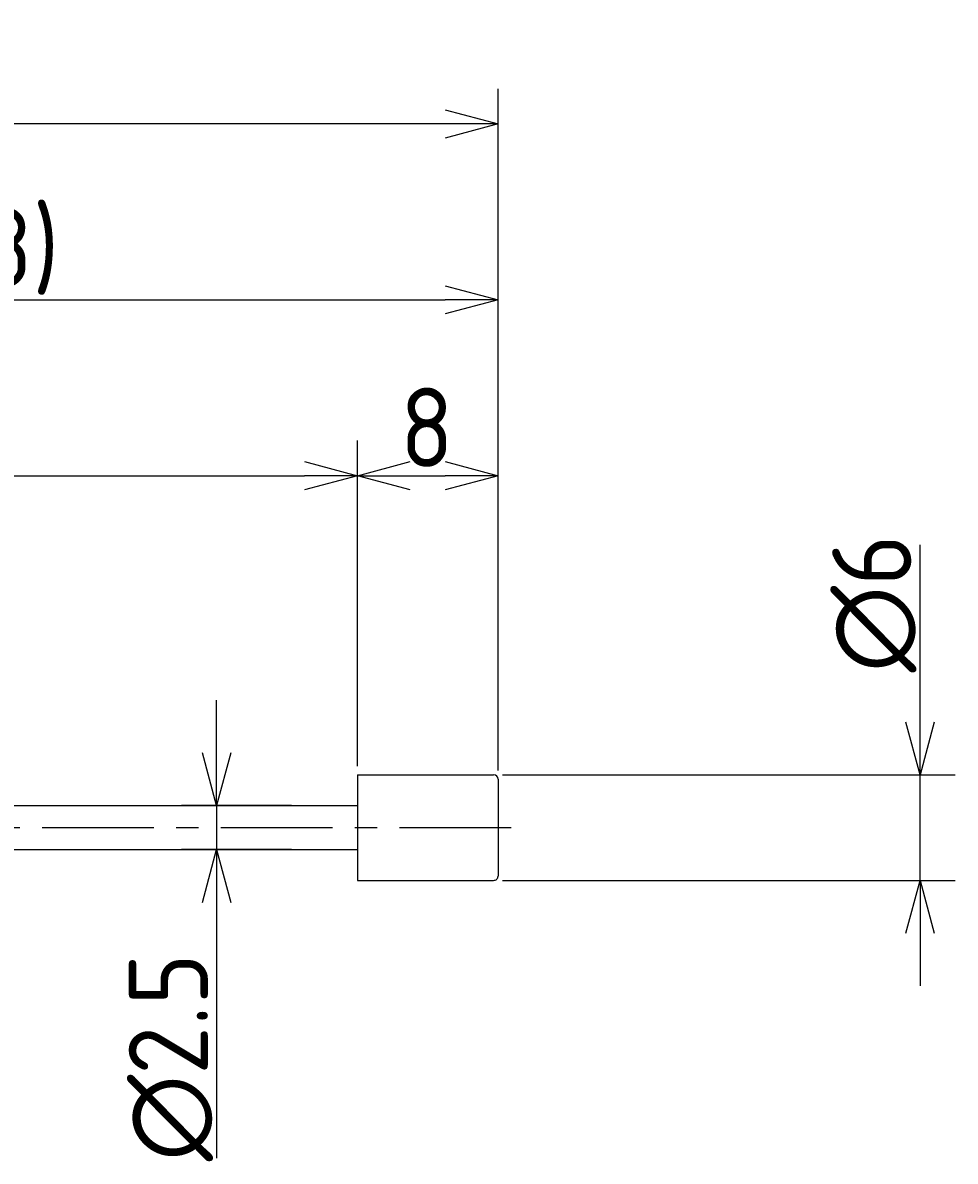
# Model space of a CAD drawing. Extents: x 65 to 277, y 73 to 146.
# Tile 7 of 7: x 224 to 277, y 81 to 146. Entities that reach past the tile are written whole.
import ezdxf

# ---------------------------------------------------------------- set-up
doc = ezdxf.new("R2010")
doc.units = 0
doc.header["$LTSCALE"] = 0.2
doc.linetypes.add('CENTER', pattern=[50.8, 31.75, -6.35, 6.35, -6.35])
doc.layers.get('0').update_dxf_attribs({"linetype": 'CONTINUOUS'})
doc.layers.get('DEFPOINTS').update_dxf_attribs({"linetype": 'CONTINUOUS'})
for name, color, linetype in [('18-0-CON', 3, 'CONTINUOUS'), ('18-2-CEN', 1, 'CENTER'), ('35-0-CON', 7, 'CONTINUOUS')]:
    doc.layers.add(name, color=color, linetype=linetype)
doc.styles.add('DIMENSION', font='isocp.shx', dxfattribs={"bigfont": 'bigfont.shx'})
doc.dimstyles.get("Standard").update_dxf_attribs({"dimtxt": 0.18, "dimasz": 0.18, "dimexe": 0.18, "dimexo": 0.0625, "dimgap": 0.09, "dimtad": 0, "dimtih": 1, "dimtoh": 1, "dimzin": 0, "dimcen": 0.09, "dimazin": 3, "dimtfac": 1, "dimtofl": 0, "dimtmove": 0, "dimatfit": 3})

# ---------------------------------------------------------------- blocks, each defined once
blk = doc.blocks.new('_OPEN30')
at = {"color": 0, "linetype": 'BYBLOCK'}
for p, q in [((-1, 0.268), (0, 0)), ((0, 0), (-1, -0.268)), ((0, 0), (-1, 0))]:
    blk.add_line(p, q, dxfattribs=at)
blk = doc.blocks.new('*U85')
at = {"layer": '18-0-CON', "color": 161, "style": 'DIMENSION'}
blk.add_text('50', height=4.5, dxfattribs=at).set_placement((214.848, 120.5))
blk = doc.blocks.new('*D84')
at = {"layer": '18-0-CON', "color": 161}
for p, q in [((193, 105.493), (193, 122)), ((243, 103.5), (243, 122)), ((196, 120), (240, 120))]:
    blk.add_line(p, q, dxfattribs=at)
at = {"layer": 'DEFPOINTS', "color": 0}
for p in [(243, 120), (193, 104.993), (243, 103)]:
    blk.add_point(p, dxfattribs=at)
blk.add_blockref('*U85', (0, 0))
at = {"layer": '18-0-CON', "color": 161, "xscale": 3, "yscale": 3, "zscale": 3, "rotation": 180}
blk.add_blockref('_OPEN30', (193, 120), dxfattribs=at)
at = {"layer": '18-0-CON', "color": 161, "xscale": 3, "yscale": 3, "zscale": 3}
blk.add_blockref('_OPEN30', (243, 120), dxfattribs=at)
blk = doc.blocks.new('*U87')
at = {"layer": '18-0-CON', "color": 161, "style": 'DIMENSION'}
blk.add_text('8', height=4.5, dxfattribs=at).set_placement((245.425, 120.5))
blk = doc.blocks.new('*D86')
at = {"layer": '18-0-CON', "color": 161}
for p, q in [((243, 103.5), (243, 122)), ((251, 103.25), (251, 122)), ((246, 120), (248, 120))]:
    blk.add_line(p, q, dxfattribs=at)
at = {"layer": 'DEFPOINTS', "color": 0}
for p in [(251, 120), (243, 103), (251, 102.75)]:
    blk.add_point(p, dxfattribs=at)
blk.add_blockref('*U87', (0, 0))
at = {"layer": '18-0-CON', "color": 161, "xscale": 3, "yscale": 3, "zscale": 3, "rotation": 180}
blk.add_blockref('_OPEN30', (243, 120), dxfattribs=at)
at = {"layer": '18-0-CON', "color": 161, "xscale": 3, "yscale": 3, "zscale": 3}
blk.add_blockref('_OPEN30', (251, 120), dxfattribs=at)
blk = doc.blocks.new('*U89')
at = {"layer": '18-0-CON', "color": 161, "style": 'DIMENSION'}
blk.add_text('(156)', height=4.5, dxfattribs=at).set_placement((166.925, 140.725))
blk = doc.blocks.new('*D88')
at = {"layer": '18-0-CON', "color": 161}
for p, q in [((95, 104.2), (95, 142)), ((251, 103.25), (251, 142)), ((248, 140), (98, 140))]:
    blk.add_line(p, q, dxfattribs=at)
at = {"layer": 'DEFPOINTS', "color": 0}
for p in [(95, 140), (95, 103.7), (251, 102.75)]:
    blk.add_point(p, dxfattribs=at)
blk.add_blockref('*U89', (0, 0))
at = {"layer": '18-0-CON', "color": 161, "xscale": 3, "yscale": 3, "zscale": 3, "rotation": 180}
blk.add_blockref('_OPEN30', (95, 140), dxfattribs=at)
at = {"layer": '18-0-CON', "color": 161, "xscale": 3, "yscale": 3, "zscale": 3}
blk.add_blockref('_OPEN30', (251, 140), dxfattribs=at)
blk = doc.blocks.new('*U93')
at = {"layer": '18-0-CON', "color": 161, "style": 'DIMENSION'}
blk.add_text('∅6', height=4.5, rotation=90, dxfattribs=at).set_placement((274.5, 108.825))
blk = doc.blocks.new('*D92')
at = {"layer": '18-0-CON', "color": 161}
for p, q in [((275, 106), (275, 116.073)), ((251.25, 103), (277, 103)), ((275, 97), (275, 103)), ((251.25, 97), (277, 97)), ((275, 94), (275, 91))]:
    blk.add_line(p, q, dxfattribs=at)
at = {"layer": 'DEFPOINTS', "color": 0}
for p in [(250.75, 103), (275, 103), (250.75, 97)]:
    blk.add_point(p, dxfattribs=at)
blk.add_blockref('*U93', (0, 0))
at = {"layer": '18-0-CON', "color": 161, "xscale": 3, "yscale": 3, "zscale": 3}
for p, rotation in [((275, 103), 270), ((275, 97), 90)]:
    blk.add_blockref('_OPEN30', p, dxfattribs=dict(at, rotation=rotation))
blk = doc.blocks.new('*U97')
at = {"layer": '18-0-CON', "color": 161, "style": 'DIMENSION'}
blk.add_text('(58)', height=4.5, dxfattribs=at).set_placement((217.05, 130.725))
blk = doc.blocks.new('*D96')
at = {"layer": '18-0-CON', "color": 161}
for p, q in [((193, 105.211), (193, 132)), ((251, 103.25), (251, 132)), ((196, 130), (248, 130))]:
    blk.add_line(p, q, dxfattribs=at)
at = {"layer": 'DEFPOINTS', "color": 0}
for p in [(251, 130), (193, 104.711), (251, 102.75)]:
    blk.add_point(p, dxfattribs=at)
blk.add_blockref('*U97', (0, 0))
at = {"layer": '18-0-CON', "color": 161, "xscale": 3, "yscale": 3, "zscale": 3, "rotation": 180}
blk.add_blockref('_OPEN30', (193, 130), dxfattribs=at)
at = {"layer": '18-0-CON', "color": 161, "xscale": 3, "yscale": 3, "zscale": 3}
blk.add_blockref('_OPEN30', (251, 130), dxfattribs=at)
blk = doc.blocks.new('*U99')
at = {"layer": '18-0-CON', "color": 161, "style": 'DIMENSION'}
blk.add_text('∅2.5', height=4.5, rotation=90, dxfattribs=at).set_placement((234.5, 81.039))
blk = doc.blocks.new('*D98')
at = {"layer": '18-0-CON', "color": 161}
for p, q in [((235, 104.25), (235, 107.25)), ((239.25, 101.25), (233, 101.25)), ((235, 101.25), (235, 98.751)), ((239.25, 98.751), (233, 98.751)), ((235, 95.751), (235, 81.214))]:
    blk.add_line(p, q, dxfattribs=at)
at = {"layer": 'DEFPOINTS', "color": 0}
for p in [(239.75, 101.25), (235, 98.751), (239.75, 98.751)]:
    blk.add_point(p, dxfattribs=at)
blk.add_blockref('*U99', (0, 0))
at = {"layer": '18-0-CON', "color": 161, "xscale": 3, "yscale": 3, "zscale": 3}
for p, rotation in [((235, 101.25), 270), ((235, 98.751), 90)]:
    blk.add_blockref('_OPEN30', p, dxfattribs=dict(at, rotation=rotation))

msp = doc.modelspace()

# ---------------------------------------------------------------- linework, layer by layer
at = {"layer": '18-2-CEN'}
msp.add_line((93, 100), (253, 100), dxfattribs=at)
at = {"layer": '35-0-CON'}
for p, q in [((243, 103), (250.75, 103)), ((243, 103), (243, 97)), ((251, 102.75), (251, 97.25)), ((193, 101.25), (243, 101.25)), ((193, 98.75), (243, 98.751)), ((243, 97), (250.75, 97))]:
    msp.add_line(p, q, dxfattribs=at)
for centre, start, end in [((250.75, 102.75), 0.00034, 90), ((250.75, 97.25), 270, 0.00034)]:
    msp.add_arc(centre, 0.25, start, end, dxfattribs=at)

# ---------------------------------------------------------------- dimensions: what is measured, and where the dimension line sits
at = {"layer": '18-0-CON'}
for base, p1, p2, override, picture, middle in [((95, 140), (251, 102.75), (95, 103.7), {"dimscale": 1, "dimpost": '(<>)'}, '*D88', (173, 142.975)), ((251, 130), (193, 104.711), (251, 102.75), {"dimscale": 1, "dimpost": '(<>)', "dimtol": 0, "dimtp": 0.1, "dimtm": 0}, '*D96', (222, 132.975)), ((243, 120), (193, 104.993), (243, 103), {"dimscale": 1}, '*D84', (218, 122.75)), ((251, 120), (243, 103), (251, 102.75), {"dimscale": 1}, '*D86', (247, 122.75))]:
    dim = msp.add_linear_dim(base=base, p1=p1, p2=p2, dimstyle='Standard', override=override, dxfattribs=at)
    dim.commit()
    dim.dimension.update_dxf_attribs({"geometry": picture, "text_midpoint": middle})
for base, p1, p2, override, picture, middle in [((275, 103), (250.75, 97), (250.75, 103), {"dimscale": 1, "dimpost": '%%c<>'}, '*D92', (272.25, 112.537)), ((235, 98.751), (239.75, 101.25), (239.75, 98.751), {"dimscale": 1, "dimpost": '%%c<>', "dimtol": 0, "dimtp": 0.1, "dimtm": 0}, '*D98', (232.25, 86.982))]:
    dim = msp.add_linear_dim(base=base, p1=p1, p2=p2, angle=90, dimstyle='Standard', override=override, dxfattribs=at)
    dim.commit()
    dim.dimension.update_dxf_attribs({"geometry": picture, "text_midpoint": middle})

doc.saveas('drawing.dxf')
